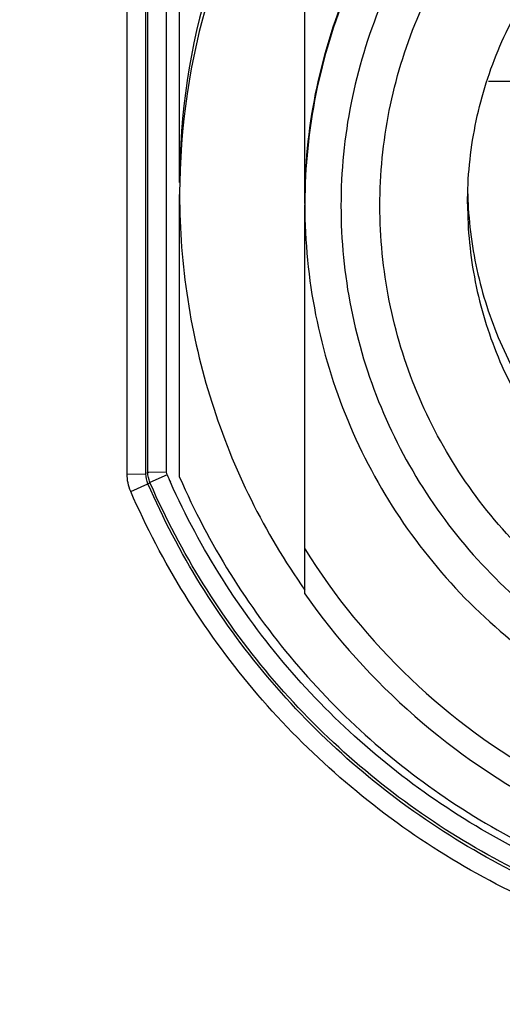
# Model space of a CAD drawing. Header units: inches. Extents: x 0 to 22, y 0 to 17.
# Tile 6 of 51: x 3.337 to 3.489, y 5.295 to 5.605. Entities that reach past the tile are written whole.
import ezdxf

# ---------------------------------------------------------------- set-up
doc = ezdxf.new("R2010")
doc.units = ezdxf.units.IN
doc.header["$LTSCALE"] = 1.21
doc.header["$MEASUREMENT"] = 0
doc.layers.get('0').update_dxf_attribs({"linetype": 'CONTINUOUS'})
doc.layers.add('DIMENSIONS', color=7, linetype='CONTINUOUS')
doc.styles.get("Standard").update_dxf_attribs({"font": 'txt', "width": 0.8})
doc.dimstyles.new('DIMSTYLE_2', dxfattribs={"dimtxt": 0.125, "dimasz": 0.18, "dimexe": 0.125, "dimexo": 0.0625, "dimgap": 0.0625, "dimtad": 0, "dimtih": 1, "dimtoh": 1, "dimdsep": 46, "dimtxsty": 'STANDARD', "dimblk": '_FILLED', "dimblk1": '_FILLED', "dimblk2": '_FILLED', "dimcen": 0.09, "dimazin": 2, "dimtfac": 1, "dimtofl": 0, "dimtmove": 0, "dimatfit": 3, "dimldrblk": '_FILLED', "dimfxl": 1, "dimtolj": 1, "dimarcsym": 0})

# ---------------------------------------------------------------- blocks, each defined once
blk = doc.blocks.new('_FILLED')
at = {"color": 0, "linetype": 'BYBLOCK'}
blk.add_solid([(0, 0), (-1, 0.1736111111), (-1, -0.1736111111)], dxfattribs=at)
blk = doc.blocks.new('*D6')
at = {"layer": 'DIMENSIONS', "color": 2, "linetype": 'CONTINUOUS'}
for p, q in [((3.6039085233, 5.4849157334), (3.6039085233, 4.1212279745)), ((2.7367902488, 4.9912945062), (2.7367902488, 4.1212279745)), ((2.7367902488, 4.2462279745), (2.3884092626, 4.2462279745)), ((3.6039085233, 4.2462279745), (3.9639085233, 4.2462279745))]:
    blk.add_line(p, q, dxfattribs=at)
at = {"layer": 'DIMENSIONS', "color": 2, "linetype": 'CONTINUOUS', "xscale": 0.18, "yscale": 0.18, "zscale": 0.18}
blk.add_blockref('_FILLED', (2.7367902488, 4.2462279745), dxfattribs=at)
at = {"layer": 'DIMENSIONS', "color": 2, "linetype": 'CONTINUOUS', "xscale": 0.18, "yscale": 0.18, "zscale": 0.18, "rotation": 180}
blk.add_blockref('_FILLED', (3.6039085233, 4.2462279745), dxfattribs=at)
at = {"layer": 'DIMENSIONS', "color": 2, "linetype": 'CONTINUOUS', "insert": (2.3259092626, 4.3087279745), "char_height": 0.125, "width": 1.225, "attachment_point": 3, "line_spacing_factor": 0.9}
blk.add_mtext('22.02{\\ftxt.shx;\\W1.000000;\\H0.125000; }[.867]', dxfattribs=at)
blk = doc.blocks.new('*D7')
at = {"layer": 'DIMENSIONS', "color": 2, "linetype": 'CONTINUOUS'}
for p, q in [((3.6039085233, 5.4849157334), (3.6039085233, 3.3712279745)), ((4.4710267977, 4.9912945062), (4.4710267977, 3.3712279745)), ((3.6039085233, 3.4962279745), (3.2439085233, 3.4962279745)), ((4.4710267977, 3.4962279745), (4.8290378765, 3.4962279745))]:
    blk.add_line(p, q, dxfattribs=at)
at = {"layer": 'DIMENSIONS', "color": 2, "linetype": 'CONTINUOUS', "xscale": 0.18, "yscale": 0.18, "zscale": 0.18}
blk.add_blockref('_FILLED', (3.6039085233, 3.4962279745), dxfattribs=at)
at = {"layer": 'DIMENSIONS', "color": 2, "linetype": 'CONTINUOUS', "xscale": 0.18, "yscale": 0.18, "zscale": 0.18, "rotation": 180}
blk.add_blockref('_FILLED', (4.4710267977, 3.4962279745), dxfattribs=at)
at = {"layer": 'DIMENSIONS', "color": 2, "linetype": 'CONTINUOUS', "insert": (4.8915378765, 3.5587279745), "char_height": 0.125, "width": 1.225, "attachment_point": 1, "line_spacing_factor": 0.9}
blk.add_mtext('22.02{\\ftxt.shx;\\W1.000000;\\H0.125000; }[.867]', dxfattribs=at)

msp = doc.modelspace()

# ---------------------------------------------------------------- linework, layer by layer
at = {"color": 7, "linetype": 'CONTINUOUS'}
for p, q in [((3.426743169, 5.5474833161), (3.426743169, 5.6747545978)), ((3.3708611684, 5.4623199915), (3.3708611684, 5.6522540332)), ((3.3767646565, 5.4623952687), (3.3767646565, 5.6523293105)), ((3.3773799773, 5.4628304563), (3.3773799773, 5.6525092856)), ((3.3832834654, 5.4629057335), (3.3832834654, 5.6525845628)), ((3.3873730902, 5.5541311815), (3.3873730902, 5.6521431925)), ((3.4844562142, 5.5859782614), (3.6266408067, 5.5859782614)), ((3.3873730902, 5.4612857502), (3.3873730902, 5.5502661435)), ((3.4267437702, 5.5474798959), (3.426743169, 5.5470195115)), ((3.426743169, 5.4245924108), (3.426743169, 5.5470195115)), ((3.3708611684, 5.4623199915), (3.3767646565, 5.4623952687)), ((3.3770725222, 5.4626129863), (3.3773799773, 5.4628304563)), ((3.3777153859, 5.4628540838), (3.3773799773, 5.4628304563)), ((3.3832834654, 5.4629057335), (3.3777153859, 5.4628540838)), ((3.3834459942, 5.4621227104), (3.3780300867, 5.4596983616)), ((3.3834459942, 5.4621227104), (3.3832834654, 5.4629057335)), ((3.3719959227, 5.4568455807), (3.3774130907, 5.4592670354)), ((3.3774130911, 5.4592670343), (3.3780300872, 5.4596983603)), ((3.3782306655, 5.459237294), (3.3780300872, 5.4596983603))]:
    msp.add_line(p, q, dxfattribs=at)
for centre, radius, start, end in [((3.6038721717, 5.5541313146), 0.2164990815, 146.0165241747, 180.0000352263), ((3.6038786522, 5.5502650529), 0.2165054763, 145.1697109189, 178.9815758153), ((3.603299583, 5.5502653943), 0.2159264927, 178.9789353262, 179.9998012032), ((3.6038260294, 5.553684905), 0.1259018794, 181.4320368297, 182.839393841), ((3.6027393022, 5.5572547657), 0.2390390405, 203.4517756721, 204.0808410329)]:
    msp.add_arc(centre, radius, start, end, dxfattribs=at)
for points, knots in [([(3.426743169, 5.5474833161), (3.426743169, 5.559059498), (3.4290269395, 5.5822753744), (3.4391747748, 5.6157105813), (3.4556515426, 5.6465377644), (3.4778267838, 5.6735545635), (3.5048466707, 5.6957276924), (3.5356735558, 5.712203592), (3.5691226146, 5.7223495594), (3.6039085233, 5.7257754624), (3.638694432, 5.7223495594), (3.6721434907, 5.712203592), (3.7029703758, 5.6957276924), (3.7299902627, 5.6735545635), (3.7521655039, 5.6465377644), (3.7686422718, 5.6157105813), (3.7787901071, 5.5822753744), (3.7810738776, 5.559059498), (3.7810738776, 5.5474833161)], [0, 0, 0, 0, 0.0624992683, 0.1249945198, 0.187493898, 0.2499931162, 0.3124936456, 0.374995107, 0.4374973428, 0.5, 0.5625026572, 0.625004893, 0.6875063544, 0.7500068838, 0.812506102, 0.8750054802, 0.9375007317, 1, 1, 1, 1]), ([(3.7810732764, 5.5474798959), (3.7810430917, 5.5590371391), (3.7787068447, 5.5822086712), (3.7685052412, 5.6155666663), (3.7520010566, 5.6463127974), (3.72982344, 5.6732519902), (3.7028235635, 5.6953573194), (3.6720348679, 5.7117806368), (3.6386368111, 5.7218933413), (3.6039085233, 5.7253078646), (3.5691802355, 5.7218933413), (3.5357821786, 5.7117806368), (3.5049934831, 5.6953573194), (3.4779936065, 5.6732519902), (3.4558159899, 5.6463127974), (3.4393118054, 5.6155666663), (3.4291102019, 5.5822086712), (3.4267739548, 5.5590371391), (3.4267437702, 5.5474798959)], [0, 0, 0, 0, 0.0625003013, 0.1249952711, 0.1874945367, 0.24999363, 0.3124940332, 0.3749953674, 0.4374974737, 0.5, 0.5625025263, 0.6250046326, 0.6875059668, 0.75000637, 0.8125054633, 0.8750047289, 0.9374996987, 1, 1, 1, 1]), ([(3.7697087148, 5.5467618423), (3.7697087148, 5.5575953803), (3.7675714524, 5.5793219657), (3.7580745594, 5.6106122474), (3.7426548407, 5.6394618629), (3.7219019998, 5.6647455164), (3.6966152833, 5.6854963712), (3.6677656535, 5.7009153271), (3.6364622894, 5.7104103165), (3.6039080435, 5.713616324), (3.5713539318, 5.7104101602), (3.5400509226, 5.7009151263), (3.5112017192, 5.6854963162), (3.4859153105, 5.6647457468), (3.4651625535, 5.6394623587), (3.4497427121, 5.6106128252), (3.4402456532, 5.5793223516), (3.4381083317, 5.5575955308), (3.4381083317, 5.5467618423)], [0, 0, 0, 0, 0.0624991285, 0.1249946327, 0.1874938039, 0.2499928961, 0.312494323, 0.374996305, 0.4374986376, 0.5000009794, 0.5625030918, 0.6250047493, 0.6875057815, 0.7500063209, 0.8125048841, 0.8750040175, 0.9375000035, 1, 1, 1, 1]), ([(3.4503652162, 5.5467618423), (3.4503652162, 5.5567945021), (3.4523444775, 5.5769149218), (3.4611392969, 5.6058920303), (3.4754190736, 5.632608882), (3.4946376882, 5.6560234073), (3.5180550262, 5.6752402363), (3.5447719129, 5.6895193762), (3.5737611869, 5.6983124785), (3.6039088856, 5.7012815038), (3.6340564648, 5.6983123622), (3.6630454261, 5.6895192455), (3.6897619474, 5.675240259), (3.7131790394, 5.6560236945), (3.732397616, 5.6326093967), (3.7466775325, 5.605892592), (3.7554725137, 5.5769152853), (3.7574518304, 5.5567946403), (3.7574518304, 5.5467618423)], [0, 0, 0, 0, 0.0624991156, 0.1249945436, 0.1874936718, 0.249992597, 0.3124939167, 0.3749959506, 0.4374983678, 0.5000008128, 0.562503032, 0.6250047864, 0.6875059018, 0.750006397, 0.812504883, 0.8750040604, 0.9375000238, 1, 1, 1, 1]), ([(3.4779242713, 5.5474157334), (3.4779242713, 5.5556470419), (3.4795482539, 5.5721550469), (3.486763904, 5.5959298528), (3.4984804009, 5.6178503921), (3.5142491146, 5.6370616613), (3.5334632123, 5.6528288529), (3.5553848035, 5.664544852), (3.5791712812, 5.6717596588), (3.6039085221, 5.6741957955), (3.6286457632, 5.6717596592), (3.6524322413, 5.6645448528), (3.6743538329, 5.6528288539), (3.6935679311, 5.6370616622), (3.7093366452, 5.6178503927), (3.7210531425, 5.5959298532), (3.7282687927, 5.572155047), (3.7298927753, 5.5556470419), (3.7298927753, 5.5474157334)], [0, 0, 0, 0, 0.0624956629, 0.124989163, 0.1874867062, 0.2499853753, 0.3124865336, 0.3749896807, 0.4374944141, 0.499999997, 0.5625055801, 0.6250103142, 0.6875134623, 0.7500146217, 0.8125132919, 0.8750108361, 0.937504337, 1, 1, 1, 1]), ([(3.3873730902, 5.5502661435), (3.3873730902, 5.5392245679), (3.3890689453, 5.517104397), (3.3966424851, 5.4847283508), (3.4090624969, 5.4538847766), (3.4203942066, 5.434811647), (3.426743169, 5.4257776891)], [0, 0, 0, 0, 0.249997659, 0.4999963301, 0.7499968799, 1, 1, 1, 1]), ([(3.4779242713, 5.5474157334), (3.4779242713, 5.5391838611), (3.4795483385, 5.5226747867), (3.4867643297, 5.4988985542), (3.4984812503, 5.4769769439), (3.5142503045, 5.4577650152), (3.5334645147, 5.4419975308), (3.5553859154, 5.4302814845), (3.5791719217, 5.423066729), (3.6039085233, 5.4206306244), (3.6286451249, 5.423066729), (3.6524311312, 5.4302814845), (3.6743525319, 5.4419975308), (3.6935667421, 5.4577650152), (3.7093357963, 5.4769769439), (3.7210527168, 5.4988985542), (3.7282687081, 5.5226747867), (3.7298927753, 5.5391838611), (3.7298927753, 5.5474157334)], [0, 0, 0, 0, 0.0624986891, 0.1249947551, 0.187494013, 0.2499932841, 0.3124938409, 0.3749952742, 0.4374974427, 0.5, 0.5625025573, 0.6250047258, 0.6875061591, 0.7500067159, 0.812505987, 0.8750052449, 0.9375013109, 1, 1, 1, 1]), ([(3.4780787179, 5.5474481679), (3.4784737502, 5.5394825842), (3.4807837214, 5.5235876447), (3.4886919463, 5.5008649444), (3.5007510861, 5.4800385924), (3.5165307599, 5.4618695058), (3.5354601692, 5.4470095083), (3.5568575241, 5.4359954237), (3.5799511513, 5.4292239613), (3.6039085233, 5.4269393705), (3.6278658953, 5.4292239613), (3.6509595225, 5.4359954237), (3.6723568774, 5.4470095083), (3.6912862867, 5.4618695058), (3.7070659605, 5.4800385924), (3.7191251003, 5.5008649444), (3.7270333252, 5.5235876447), (3.7293432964, 5.5394825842), (3.7297383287, 5.5474481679)], [0, 0, 0, 0, 0.0625128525, 0.1250044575, 0.1875024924, 0.2500000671, 0.3124989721, 0.3749987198, 0.4374991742, 0.5, 0.5625008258, 0.6250012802, 0.6875010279, 0.7499999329, 0.8124975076, 0.8749955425, 0.9374871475, 1, 1, 1, 1]), ([(3.426743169, 5.5470195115), (3.426743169, 5.5354433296), (3.4290269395, 5.5122274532), (3.4391747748, 5.4787922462), (3.4556515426, 5.4479650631), (3.4778267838, 5.420948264), (3.5048466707, 5.3987751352), (3.5356735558, 5.3822992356), (3.5691226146, 5.3721532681), (3.6039085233, 5.3687273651), (3.638694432, 5.3721532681), (3.6721434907, 5.3822992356), (3.7029703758, 5.3987751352), (3.7299902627, 5.420948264), (3.7521655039, 5.4479650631), (3.7686422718, 5.4787922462), (3.7787901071, 5.5122274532), (3.7810738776, 5.5354433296), (3.7810738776, 5.5470195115)], [0, 0, 0, 0, 0.0624992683, 0.1249945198, 0.187493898, 0.2499931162, 0.3124936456, 0.374995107, 0.4374973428, 0.5, 0.5625026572, 0.625004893, 0.6875063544, 0.7500068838, 0.812506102, 0.8750054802, 0.9375007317, 1, 1, 1, 1]), ([(3.4381083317, 5.5467618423), (3.4381083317, 5.5359283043), (3.4402455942, 5.5142017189), (3.4497424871, 5.4829114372), (3.4651622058, 5.4540618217), (3.4859150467, 5.4287781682), (3.5112017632, 5.4080273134), (3.5400513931, 5.3926083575), (3.5713547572, 5.3831133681), (3.6039090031, 5.3799073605), (3.6364631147, 5.3831135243), (3.6677661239, 5.3926085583), (3.6966153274, 5.4080273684), (3.7219017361, 5.4287779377), (3.742654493, 5.4540613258), (3.7580743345, 5.4829108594), (3.7675713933, 5.514201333), (3.7697087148, 5.5359281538), (3.7697087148, 5.5467618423)], [0, 0, 0, 0, 0.0624991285, 0.1249946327, 0.1874938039, 0.2499928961, 0.312494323, 0.374996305, 0.4374986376, 0.5000009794, 0.5625030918, 0.6250047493, 0.6875057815, 0.7500063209, 0.8125048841, 0.8750040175, 0.9375000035, 1, 1, 1, 1]), ([(3.7574518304, 5.5467618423), (3.7574518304, 5.5367291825), (3.7554725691, 5.5166087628), (3.7466777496, 5.4876316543), (3.732397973, 5.4609148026), (3.7131793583, 5.4375002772), (3.6897620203, 5.4182834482), (3.6630451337, 5.4040043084), (3.6340558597, 5.3952112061), (3.603908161, 5.3922421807), (3.5737605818, 5.3952113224), (3.5447716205, 5.4040044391), (3.5180550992, 5.4182834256), (3.4946380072, 5.4374999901), (3.4754194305, 5.4609142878), (3.4611395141, 5.4876310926), (3.4523445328, 5.5166083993), (3.4503652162, 5.5367290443), (3.4503652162, 5.5467618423)], [0, 0, 0, 0, 0.0624991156, 0.1249945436, 0.1874936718, 0.249992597, 0.3124939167, 0.3749959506, 0.4374983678, 0.5000008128, 0.562503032, 0.6250047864, 0.6875059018, 0.750006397, 0.812504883, 0.8750040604, 0.9375000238, 1, 1, 1, 1]), ([(3.3873730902, 5.4612857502), (3.3919306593, 5.4508331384), (3.40257938, 5.4305582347), (3.422763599, 5.4027957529), (3.4467513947, 5.3782340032), (3.474034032, 5.3573958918), (3.5040416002, 5.340716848), (3.5361437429, 5.3285468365), (3.5696673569, 5.3211412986), (3.6039090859, 5.3186554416), (3.6381507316, 5.3211414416), (3.671674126, 5.3285470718), (3.7037759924, 5.3407170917), (3.7337832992, 5.3573960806), (3.7610657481, 5.3782340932), (3.7850534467, 5.402795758), (3.805237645, 5.4305582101), (3.8158863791, 5.4508331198), (3.8204439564, 5.4612857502)], [0, 0, 0, 0, 0.0624966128, 0.1249969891, 0.1874951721, 0.2499952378, 0.3124958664, 0.3749974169, 0.4374992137, 0.5000010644, 0.5625027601, 0.6250041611, 0.6875052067, 0.7500053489, 0.8125050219, 0.8750029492, 0.9375032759, 1, 1, 1, 1]), ([(3.8304039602, 5.4592670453), (3.8209367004, 5.4374115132), (3.7954711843, 5.3962177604), (3.7413104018, 5.348141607), (3.6756108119, 5.3175457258), (3.6039085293, 5.3070589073), (3.5322062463, 5.3175457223), (3.4665066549, 5.3481416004), (3.4123458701, 5.3962177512), (3.386880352, 5.4374115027), (3.3774130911, 5.4592670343)], [0, 0, 0, 0, 0.1250012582, 0.2499950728, 0.3749966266, 0.5, 0.6250033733, 0.7500049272, 0.8749987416, 1, 1, 1, 1]), ([(3.8295863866, 5.4592373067), (3.8201071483, 5.4375085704), (3.7946706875, 5.3965680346), (3.7406899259, 5.3488071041), (3.6752732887, 5.3184200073), (3.6039085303, 5.308006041), (3.5325437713, 5.3184200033), (3.4671271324, 5.3488070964), (3.4131463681, 5.3965680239), (3.387709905, 5.4375085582), (3.3782306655, 5.459237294)], [0, 0, 0, 0, 0.1250022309, 0.2499957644, 0.3749969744, 0.5, 0.6250030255, 0.7500042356, 0.8749977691, 1, 1, 1, 1]), ([(3.8233133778, 5.459720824), (3.8139441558, 5.4387567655), (3.7890060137, 5.3993036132), (3.7364745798, 5.3533426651), (3.6730283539, 5.3241276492), (3.6039085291, 5.3141196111), (3.5347887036, 5.3241276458), (3.4713424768, 5.3533426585), (3.4188110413, 5.3993036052), (3.393872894, 5.4387567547), (3.38450367, 5.4597208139)], [0, 0, 0, 0, 0.1250044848, 0.2499975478, 0.3749978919, 0.4999999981, 0.6250021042, 0.7500024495, 0.8749955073, 1, 1, 1, 1]), ([(3.8358211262, 5.4568455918), (3.8261275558, 5.4344676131), (3.8000530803, 5.3922888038), (3.7445972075, 5.3430625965), (3.6773259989, 5.3117347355), (3.6039085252, 5.3009970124), (3.5304910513, 5.3117347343), (3.4632198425, 5.3430625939), (3.4077639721, 5.3922887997), (3.3816894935, 5.4344676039), (3.3719959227, 5.4568455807)], [0, 0, 0, 0, 0.1249997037, 0.2499941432, 0.374996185, 0.500000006, 0.6250038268, 0.7500058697, 0.8750003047, 1, 1, 1, 1]), ([(3.426743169, 5.4387510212), (3.436035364, 5.4238184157), (3.458522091, 5.3961915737), (3.5014795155, 5.364630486), (3.5510040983, 5.3448288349), (3.6039069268, 5.338087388), (3.6568103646, 5.3448281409), (3.7063363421, 5.3646296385), (3.7492946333, 5.3961912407), (3.7717816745, 5.4238184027), (3.7810738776, 5.4387510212)], [0, 0, 0, 0, 0.125000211, 0.2499950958, 0.3749955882, 0.4999957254, 0.624997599, 0.7500017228, 0.8749996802, 1, 1, 1, 1]), ([(3.426743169, 5.4245924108), (3.4366614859, 5.4104796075), (3.4599847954, 5.3845316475), (3.5031243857, 5.3551007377), (3.552037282, 5.3367251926), (3.6039085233, 5.3304833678), (3.6557797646, 5.3367251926), (3.7046926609, 5.3551007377), (3.7478322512, 5.3845316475), (3.7711555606, 5.4104796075), (3.7810738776, 5.4245924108)], [0, 0, 0, 0, 0.1250004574, 0.2499961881, 0.3749974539, 0.5, 0.6250025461, 0.7500038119, 0.8749995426, 1, 1, 1, 1])]:
    msp.add_open_spline(points, degree=3, knots=knots, dxfattribs=at)
for points in [[(3.3719959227, 5.4568455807), (3.3712550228, 5.4585555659), (3.3708619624, 5.4604563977), (3.3708611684, 5.4623199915)], [(3.3774130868, 5.4592670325), (3.3769896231, 5.4602441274), (3.3767648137, 5.4613303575), (3.3767646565, 5.4623952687)], [(3.3780300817, 5.4596983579), (3.3776058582, 5.4606766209), (3.377380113, 5.4617641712), (3.3773799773, 5.4628304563)]]:
    msp.add_open_spline(points, degree=3, dxfattribs=at)

# ---------------------------------------------------------------- dimensions: what is measured, and where the dimension line sits
at = {"layer": 'DIMENSIONS', "color": 2, "linetype": 'CONTINUOUS'}
for base, p1, p2, picture, middle in [((2.7367902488, 4.2462279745), (3.6039085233, 5.5474157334), (2.7367902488, 5.0537945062), '*D6', (1.7134092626, 4.2462279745)), ((3.6039085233, 3.4962279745), (4.4710267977, 5.0537945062), (3.6039085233, 5.5474157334), '*D7', (5.5040378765, 3.4962279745))]:
    dim = msp.add_linear_dim(base=base, p1=p1, p2=p2, angle=180, dimstyle='DIMSTYLE_2', dxfattribs=at)
    dim.commit()
    dim.dimension.update_dxf_attribs({"geometry": picture, "text_midpoint": middle, "dimtype": 160})

doc.saveas('drawing.dxf')
